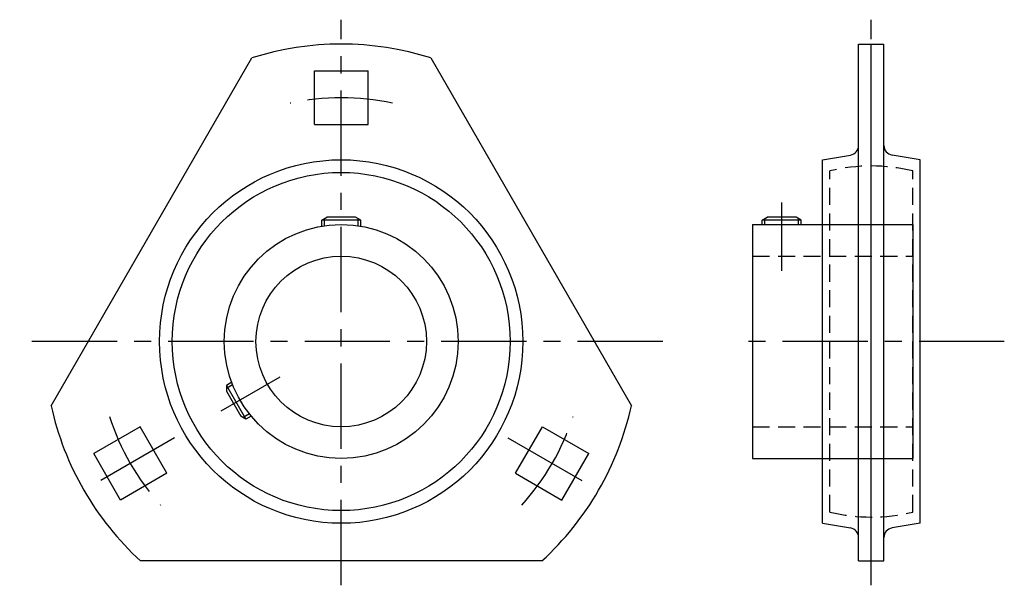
# Model space of a CAD drawing. Extents: x -66 to 136, y -50 to 66.
import ezdxf

# ---------------------------------------------------------------- set-up
doc = ezdxf.new("R2010")
doc.units = 0
doc.header["$LTSCALE"] = 14
doc.linetypes.add('CENTER', pattern=[2, 1.25, -0.25, 0.25, -0.25])
doc.linetypes.add('HIDDEN', pattern=[0.375, 0.25, -0.125])
doc.layers.get('0').update_dxf_attribs({"linetype": 'CONTINUOUS'})
doc.layers.add('CENTER', color=1, linetype='CENTER')
doc.layers.add('HIDDEN', color=3, linetype='HIDDEN')

msp = doc.modelspace()

# ---------------------------------------------------------------- linework, layer by layer
for p, q in [((106.2, -45), (106.2, 61)), ((106.2, 61), (111.4, 61)), ((108.8, -45), (108.8, 61)), ((111.4, -45), (111.4, 61)), ((-59.56, -13.17), (-18.38, 58.17)), ((18.38, 58.17), (59.56, -13.17)), ((-5.5, 44.5), (-5.5, 55.5)), ((-5.5, 55.5), (5.5, 55.5)), ((5.5, 44.5), (5.5, 55.5)), ((-5.5, 44.5), (5.5, 44.5)), ((98.8, 37.28), (104.53, 38.23)), ((98.8, -37.28), (98.8, 37.28)), ((118.8, 37.28), (113.07, 38.23)), ((118.8, -37.28), (118.8, 37.28)), ((-4, 24.9), (-2.96, 25.5)), ((-4, 23.66), (-4, 24.9)), ((4, 24.9), (-4, 24.9)), ((-3.45, 23.75), (-3.45, 25.22)), ((2.96, 25.5), (-2.96, 25.5)), ((4, 24.9), (2.96, 25.5)), ((3.45, 23.75), (3.45, 25.22)), ((4, 23.66), (4, 24.9)), ((86.4, 24.9), (87.44, 25.5)), ((86.4, 24), (86.4, 24.9)), ((94.4, 24.9), (86.4, 24.9)), ((86.95, 24), (86.95, 25.22)), ((93.36, 25.5), (87.44, 25.5)), ((94.4, 24.9), (93.36, 25.5)), ((93.85, 24), (93.85, 25.22)), ((94.4, 24), (94.4, 24.9)), ((84.4, 24), (117.3, 24)), ((84.4, 24), (84.4, -24)), ((117.3, 24), (117.3, -24)), ((-22.49, -8.37), (-23.56, -8.99)), ((-22.29, -8.89), (-23.56, -9.62)), ((-23.56, -8.99), (-23.56, -10.19)), ((-23.56, -8.99), (-19.56, -15.91)), ((-23.56, -10.19), (-20.6, -15.31)), ((-19.56, -15.91), (-20.6, -15.31)), ((-18.84, -14.86), (-20.11, -15.6)), ((-18.49, -15.3), (-19.56, -15.91)), ((-41.29, -17.49), (-50.81, -22.99)), ((-35.79, -27.01), (-41.29, -17.49)), ((35.79, -27.01), (41.29, -17.49)), ((41.29, -17.49), (50.81, -22.99)), ((-45.31, -32.51), (-50.81, -22.99)), ((45.31, -32.51), (50.81, -22.99)), ((84.4, -24), (117.3, -24)), ((-35.79, -27.01), (-45.31, -32.51)), ((35.79, -27.01), (45.31, -32.51)), ((98.8, -37.28), (104.53, -38.23)), ((118.8, -37.28), (113.07, -38.23)), ((41.18, -45), (-41.18, -45)), ((106.2, -45), (111.4, -45))]:
    msp.add_line(p, q)
for radius in [37.28, 34.68, 24, 17.5]:
    msp.add_circle((0, 0), radius)
for centre, radius, start, end in [((0, 0), 61, 72.4637, 107.5363), ((104.2, 40.21), 2, 279.4209, 0), ((113.4, 40.21), 2, 180, 260.5791), ((0, 0), 61, 192.4637, 227.5363), ((0, 0), 61, 312.4637, 347.5363), ((104.2, -40.21), 2, 0, 80.5791), ((113.4, -40.21), 2, 99.4209, 180)]:
    msp.add_arc(centre, radius, start, end)
at = {"layer": 'CENTER'}
for p, q in [((0, -50), (0, 66)), ((108.8, -50), (108.8, 66)), ((90.4, 28.5), (90.4, 14.5)), ((66, 0), (-66, 0)), ((136.1, 0), (81.5, 0)), ((-24.68, -14.25), (-12.56, -7.25)), ((-34.21, -19.75), (-52.39, -30.25)), ((34.21, -19.75), (52.39, -30.25))]:
    msp.add_line(p, q, dxfattribs=at)
for start, end in [(77.8776, 102.1224), (197.8776, 222.1224), (317.8776, 342.1224)]:
    msp.add_arc((0, 0), 50, start, end, dxfattribs=at)
at = {"layer": 'HIDDEN'}
for p, q in [((100.3, -34.98), (100.3, 34.98)), ((117.3, -34.98), (117.3, 34.98)), ((84.4, 17.5), (117.3, 17.5)), ((84.4, -17.5), (117.3, -17.5))]:
    msp.add_line(p, q, dxfattribs=at)
for start, end in [(76.3429, 103.6571), (256.3429, 283.6571)]:
    msp.add_arc((108.8, 0), 36, start, end, dxfattribs=at)

doc.saveas('drawing.dxf')
